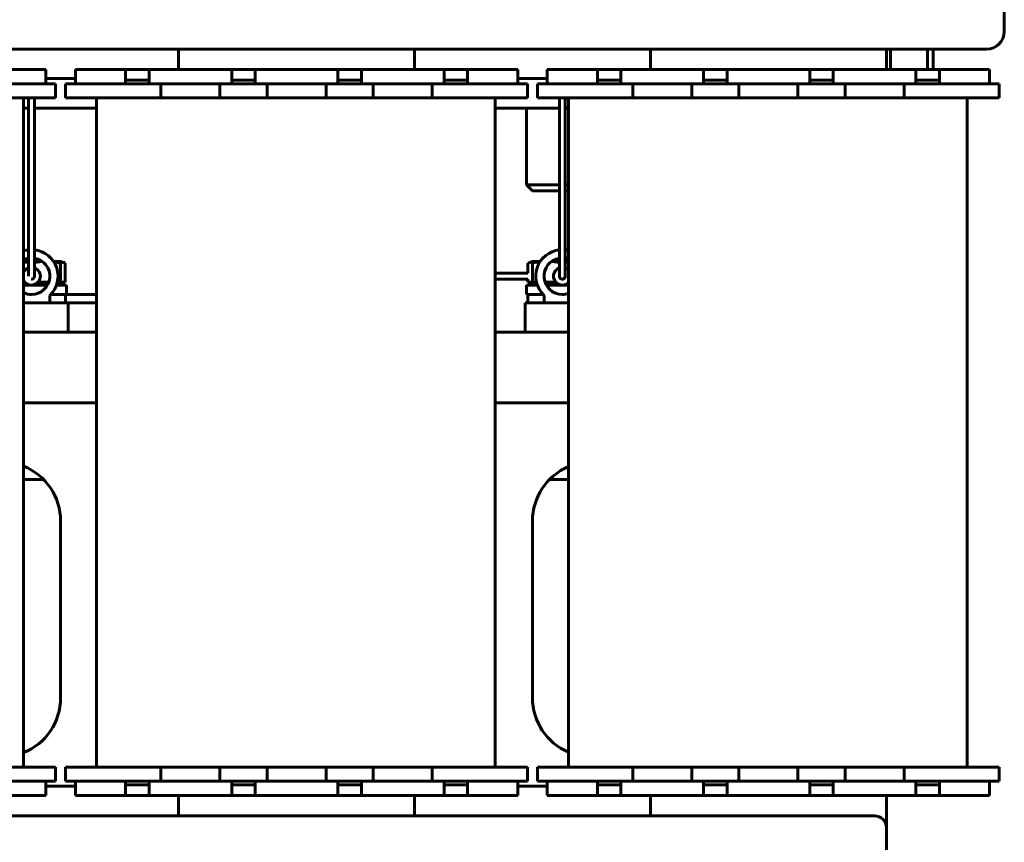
# Model space of a CAD drawing. Header units: millimetres. Extents: x 0 to 297, y 0 to 420.
# Tile 4 of 10: x 146 to 230, y 93 to 163. Entities that reach past the tile are written whole.
import ezdxf

# ---------------------------------------------------------------- set-up
doc = ezdxf.new("R2010")
doc.units = ezdxf.units.MM
doc.linetypes.add('K5LT_BASIC', pattern=[0])
doc.layers.add('Системный слой', color=7, linetype='Continuous')

# ---------------------------------------------------------------- blocks, each defined once
blk = doc.blocks.new('U0')
at = {"layer": 'Системный слой', "color": 150, "linetype": 'K5LT_BASIC', "lineweight": 60, "true_color": 0x0080ff}
for p, q in [((146.571, 130.567), (152.771, 130.567)), ((186.571, 130.567), (192.771, 130.567))]:
    blk.add_line(p, q, dxfattribs=at)
blk = doc.blocks.new('U1')
at = {"layer": 'Системный слой', "color": 150, "linetype": 'K5LT_BASIC', "lineweight": 60, "true_color": 0x0080ff}
for p, q in [((147.003, 155.567), (146.571, 155.567)), ((152.771, 155.567), (147.503, 155.567)), ((192.003, 155.567), (186.571, 155.567)), ((192.771, 155.567), (192.503, 155.567))]:
    blk.add_line(p, q, dxfattribs=at)
blk = doc.blocks.new('U11')
at = {"layer": 'Системный слой', "color": 150, "linetype": 'K5LT_BASIC', "lineweight": 60, "true_color": 0x0080ff}
for p, q in [((149.721, 142.535), (149.85, 142.506)), ((149.85, 142.506), (149.979, 142.47)), ((149.979, 142.47), (150.108, 142.427))]:
    blk.add_line(p, q, dxfattribs=at)
blk = doc.blocks.new('U12')
at = {"layer": 'Системный слой', "color": 150, "linetype": 'K5LT_BASIC', "lineweight": 60, "true_color": 0x0080ff}
for p, q in [((149.152, 142.523), (149.342, 142.496)), ((149.342, 142.496), (149.532, 142.464)), ((149.532, 142.464), (149.721, 142.427))]:
    blk.add_line(p, q, dxfattribs=at)
blk = doc.blocks.new('U13')
at = {"layer": 'Системный слой', "color": 150, "linetype": 'K5LT_BASIC', "lineweight": 60, "true_color": 0x0080ff}
for p, q in [((146.571, 142.533), (146.715, 142.515)), ((146.715, 142.515), (146.859, 142.494)), ((146.859, 142.494), (147.003, 142.469))]:
    blk.add_line(p, q, dxfattribs=at)
blk = doc.blocks.new('U14')
at = {"layer": 'Системный слой', "color": 150, "linetype": 'K5LT_BASIC', "lineweight": 60, "true_color": 0x0080ff}
for p, q in [((146.571, 142.567), (147.003, 142.567)), ((147.503, 142.567), (148.169, 142.567))]:
    blk.add_line(p, q, dxfattribs=at)
blk = doc.blocks.new('U15')
at = {"layer": 'Системный слой', "color": 150, "linetype": 'K5LT_BASIC', "lineweight": 60, "true_color": 0x0080ff}
for p, q in [((148.72, 140.817), (147.812, 140.817)), ((149.721, 140.817), (149.447, 140.817))]:
    blk.add_line(p, q, dxfattribs=at)
blk = doc.blocks.new('U16')
at = {"layer": 'Системный слой', "color": 150, "linetype": 'K5LT_BASIC', "lineweight": 60, "true_color": 0x0080ff}
for p, q in [((147.503, 142.48), (147.729, 142.515)), ((147.729, 142.515), (147.955, 142.541)), ((147.955, 142.541), (148.18, 142.559))]:
    blk.add_line(p, q, dxfattribs=at)
blk = doc.blocks.new('U19')
at = {"layer": 'Системный слой', "color": 150, "linetype": 'K5LT_BASIC', "lineweight": 60, "true_color": 0x0080ff}
for p, q in [((189.335, 142.427), (189.464, 142.47)), ((189.464, 142.47), (189.592, 142.506)), ((189.592, 142.506), (189.721, 142.535))]:
    blk.add_line(p, q, dxfattribs=at)
blk = doc.blocks.new('U20')
at = {"layer": 'Системный слой', "color": 150, "linetype": 'K5LT_BASIC', "lineweight": 60, "true_color": 0x0080ff}
for p, q in [((189.335, 141.567), (189.335, 142.427)), ((189.335, 140.817), (189.335, 141.067))]:
    blk.add_line(p, q, dxfattribs=at)
blk = doc.blocks.new('U21')
at = {"layer": 'Системный слой', "color": 150, "linetype": 'K5LT_BASIC', "lineweight": 60, "true_color": 0x0080ff}
for p, q in [((189.221, 140.567), (190.131, 140.567)), ((190.896, 140.567), (191.611, 140.567)), ((191.611, 140.567), (192.771, 140.567))]:
    blk.add_line(p, q, dxfattribs=at)
blk = doc.blocks.new('U22')
at = {"layer": 'Системный слой', "color": 150, "linetype": 'K5LT_BASIC', "lineweight": 60, "true_color": 0x0080ff}
for p, q in [((192.302, 141.073), (192.259, 141.067)), ((192.414, 141.131), (192.302, 141.073)), ((192.478, 141.215), (192.414, 141.131)), ((192.496, 141.265), (192.478, 141.215)), ((192.501, 141.291), (192.496, 141.265)), ((192.502, 141.304), (192.501, 141.291)), ((192.503, 141.31), (192.502, 141.304)), ((192.503, 141.317), (192.503, 141.317)), ((192.503, 141.317), (192.503, 141.317)), ((192.503, 141.317), (192.503, 141.317)), ((192.503, 141.317), (192.503, 141.317)), ((192.503, 141.317), (192.503, 141.317)), ((192.503, 141.317), (192.503, 141.317)), ((192.503, 141.317), (192.503, 141.317)), ((192.503, 141.317), (192.503, 141.316)), ((192.503, 141.316), (192.503, 141.316)), ((192.503, 141.316), (192.503, 141.315)), ((192.503, 141.315), (192.503, 141.314)), ((192.503, 141.314), (192.503, 141.31))]:
    blk.add_line(p, q, dxfattribs=at)
blk = doc.blocks.new('U23')
at = {"layer": 'Системный слой', "color": 150, "linetype": 'K5LT_BASIC', "lineweight": 60, "true_color": 0x0080ff}
for p, q in [((192.503, 155.967), (192.503, 156.442)), ((192.503, 149.138), (192.503, 155.967)), ((192.503, 145.724), (192.503, 149.138)), ((192.503, 144.016), (192.503, 145.724)), ((192.503, 143.163), (192.503, 144.016)), ((192.503, 142.736), (192.503, 143.163)), ((192.503, 142.523), (192.503, 142.736)), ((192.503, 142.416), (192.503, 142.523)), ((192.503, 142.362), (192.503, 142.416)), ((192.503, 142.336), (192.503, 142.362)), ((192.503, 142.292), (192.503, 142.336)), ((192.503, 142.206), (192.503, 142.292)), ((192.503, 142.037), (192.503, 142.206)), ((192.503, 141.805), (192.503, 142.037)), ((192.503, 141.7), (192.503, 141.805)), ((192.503, 141.651), (192.503, 141.7)), ((192.503, 141.627), (192.503, 141.651)), ((192.503, 141.616), (192.503, 141.627)), ((192.503, 141.481), (192.503, 141.616)), ((192.503, 141.358), (192.503, 141.481)), ((192.503, 141.327), (192.503, 141.358)), ((192.503, 141.319), (192.503, 141.327)), ((192.503, 141.318), (192.503, 141.319)), ((192.503, 141.317), (192.503, 141.318)), ((192.503, 141.317), (192.503, 141.317)), ((192.503, 141.317), (192.503, 141.317))]:
    blk.add_line(p, q, dxfattribs=at)
blk = doc.blocks.new('U28')
at = {"layer": 'Системный слой', "color": 150, "linetype": 'K5LT_BASIC', "lineweight": 60, "true_color": 0x0080ff}
for p, q in [((189.221, 149.067), (192.003, 149.067)), ((192.503, 149.067), (192.771, 149.067))]:
    blk.add_line(p, q, dxfattribs=at)
blk = doc.blocks.new('U29')
at = {"layer": 'Системный слой', "color": 150, "linetype": 'K5LT_BASIC', "lineweight": 60, "true_color": 0x0080ff}
for p, q in [((192.003, 148.567), (189.721, 148.567)), ((192.771, 148.567), (192.503, 148.567))]:
    blk.add_line(p, q, dxfattribs=at)
blk = doc.blocks.new('U30')
at = {"layer": 'Системный слой', "color": 150, "linetype": 'K5LT_BASIC', "lineweight": 60, "true_color": 0x0080ff}
for p, q in [((158.221, 156.442), (163.221, 156.442)), ((167.221, 156.442), (172.221, 156.442)), ((176.221, 156.442), (181.221, 156.442))]:
    blk.add_line(p, q, dxfattribs=at)
blk = doc.blocks.new('U31')
at = {"layer": 'Системный слой', "color": 150, "linetype": 'K5LT_BASIC', "lineweight": 60, "true_color": 0x0080ff}
for p, q in [((158.221, 99.692), (163.221, 99.692)), ((167.221, 99.692), (172.221, 99.692)), ((176.221, 99.692), (181.221, 99.692))]:
    blk.add_line(p, q, dxfattribs=at)
blk = doc.blocks.new('U32')
at = {"layer": 'Системный слой', "color": 150, "linetype": 'K5LT_BASIC', "lineweight": 60, "true_color": 0x0080ff}
for p, q in [((147.379, 141.105), (147.259, 141.067)), ((147.468, 141.196), (147.379, 141.105)), ((147.503, 141.317), (147.468, 141.196))]:
    blk.add_line(p, q, dxfattribs=at)
blk = doc.blocks.new('U33')
at = {"layer": 'Системный слой', "color": 150, "linetype": 'K5LT_BASIC', "lineweight": 60, "true_color": 0x0080ff}
for p, q in [((147.503, 195.638), (147.504, 195.672)), ((147.503, 195.62), (147.503, 195.638)), ((147.503, 195.369), (147.503, 195.62)), ((147.503, 195.085), (147.503, 195.369)), ((147.504, 195.672), (147.511, 195.737)), ((147.511, 195.737), (147.537, 195.856)), ((147.537, 195.856), (147.541, 195.867)), ((147.503, 194.889), (147.503, 195.085)), ((147.503, 194.756), (147.503, 194.889)), ((147.503, 194.666), (147.503, 194.756)), ((147.503, 194.607), (147.503, 194.666)), ((147.503, 194.567), (147.503, 194.607)), ((147.503, 194.54), (147.503, 194.567)), ((147.503, 194.521), (147.503, 194.54)), ((147.503, 194.483), (147.503, 194.521)), ((147.503, 194.409), (147.503, 194.483)), ((147.503, 194.26), (147.503, 194.409)), ((147.503, 193.969), (147.503, 194.26)), ((147.503, 193.523), (147.503, 193.969)), ((147.503, 191.108), (147.503, 193.523)), ((147.503, 188.693), (147.503, 191.108)), ((147.503, 155.42), (147.503, 156.442)), ((147.503, 149.99), (147.503, 155.42)), ((147.503, 146.302), (147.503, 149.99)), ((147.503, 144.458), (147.503, 146.302)), ((147.503, 143.563), (147.503, 144.458)), ((147.503, 143.111), (147.503, 143.563)), ((147.503, 142.736), (147.503, 143.111)), ((147.503, 142.523), (147.503, 142.736)), ((147.503, 142.416), (147.503, 142.523)), ((147.503, 142.362), (147.503, 142.416)), ((147.503, 142.336), (147.503, 142.362)), ((147.503, 142.292), (147.503, 142.336)), ((147.503, 142.206), (147.503, 142.292)), ((147.503, 142.037), (147.503, 142.206)), ((147.503, 141.805), (147.503, 142.037)), ((147.503, 141.7), (147.503, 141.805)), ((147.503, 141.651), (147.503, 141.7)), ((147.503, 141.627), (147.503, 141.651)), ((147.503, 141.616), (147.503, 141.627)), ((147.503, 141.474), (147.503, 141.616)), ((147.503, 141.356), (147.503, 141.474)), ((147.503, 141.327), (147.503, 141.356)), ((147.503, 141.319), (147.503, 141.327)), ((147.503, 141.318), (147.503, 141.319)), ((147.503, 141.317), (147.503, 141.318)), ((147.503, 141.317), (147.503, 141.317)), ((147.503, 141.317), (147.503, 141.317))]:
    blk.add_line(p, q, dxfattribs=at)
blk = doc.blocks.new('U34')
at = {"layer": 'Системный слой', "color": 150, "linetype": 'K5LT_BASIC', "lineweight": 60, "true_color": 0x0080ff}
for p, q in [((147.004, 195.668), (147.003, 195.643)), ((147.003, 195.643), (147.003, 195.63)), ((147.003, 195.63), (147.003, 195.629)), ((147.003, 195.629), (147.003, 195.627)), ((147.003, 195.627), (147.003, 195.624)), ((147.003, 195.624), (147.003, 195.617)), ((147.003, 195.617), (147.003, 195.61)), ((147.003, 195.61), (147.003, 195.605)), ((147.003, 195.605), (147.003, 195.594)), ((147.003, 195.594), (147.003, 195.573)), ((147.003, 195.573), (147.003, 195.53)), ((147.003, 195.53), (147.003, 195.517)), ((147.003, 195.517), (147.003, 195.428)), ((147.003, 195.428), (147.003, 195.409)), ((147.003, 195.409), (147.003, 195.406)), ((147.003, 195.406), (147.003, 195.398)), ((147.003, 195.398), (147.003, 195.384)), ((147.003, 195.384), (147.003, 195.355)), ((147.003, 195.355), (147.003, 195.302)), ((147.005, 195.68), (147.004, 195.668)), ((147.007, 195.706), (147.005, 195.69)), ((147.005, 195.69), (147.005, 195.689)), ((147.005, 195.689), (147.005, 195.686)), ((147.005, 195.686), (147.005, 195.68)), ((147.01, 195.737), (147.007, 195.706)), ((147.011, 195.752), (147.01, 195.737)), ((147.012, 195.76), (147.011, 195.752)), ((147.013, 195.764), (147.012, 195.76)), ((147.021, 195.812), (147.013, 195.766)), ((147.013, 195.766), (147.013, 195.764)), ((147.027, 195.845), (147.021, 195.812)), ((147.031, 195.867), (147.027, 195.845)), ((147.003, 195.302), (147.003, 195.235)), ((147.003, 195.235), (147.003, 195.195)), ((147.003, 195.195), (147.003, 195.013)), ((147.003, 195.013), (147.003, 194.657)), ((147.003, 194.657), (147.003, 194.241)), ((147.003, 194.241), (147.003, 194.144)), ((147.003, 194.144), (147.003, 194.136)), ((147.003, 194.136), (147.003, 194.121)), ((147.003, 194.121), (147.003, 194.108)), ((147.003, 194.108), (147.003, 194.105)), ((147.003, 194.105), (147.003, 194.101)), ((147.003, 194.101), (147.003, 194.092)), ((147.003, 194.092), (147.003, 194.074)), ((147.003, 194.074), (147.003, 194.039)), ((147.003, 194.039), (147.003, 193.969)), ((147.003, 193.969), (147.003, 193.967)), ((147.003, 193.967), (147.003, 193.963)), ((147.003, 193.963), (147.003, 193.954)), ((147.003, 193.954), (147.003, 193.945)), ((147.003, 193.945), (147.003, 193.926)), ((147.003, 193.926), (147.003, 193.917)), ((147.003, 193.917), (147.003, 193.9)), ((147.003, 193.9), (147.003, 193.864)), ((147.003, 193.864), (147.003, 193.828)), ((147.003, 193.828), (147.003, 193.825)), ((147.003, 193.825), (147.003, 193.82)), ((147.003, 193.82), (147.003, 193.809)), ((147.003, 193.809), (147.003, 193.789)), ((147.003, 193.789), (147.003, 193.747)), ((147.003, 193.747), (147.003, 193.695)), ((147.003, 193.695), (147.003, 193.573)), ((147.003, 193.573), (147.003, 193.344)), ((147.003, 193.344), (147.003, 192.888)), ((147.003, 192.888), (147.003, 191.985)), ((147.003, 191.985), (147.003, 190.17)), ((147.003, 190.17), (147.003, 188.693)), ((147.003, 156.442), (147.003, 141.317))]:
    blk.add_line(p, q, dxfattribs=at)
blk = doc.blocks.new('U35')
at = {"layer": 'Системный слой', "color": 150, "linetype": 'K5LT_BASIC', "lineweight": 60, "true_color": 0x0080ff}
for p, q in [((191.321, 142.555), (191.548, 142.535)), ((191.548, 142.535), (191.775, 142.506)), ((191.775, 142.506), (192.003, 142.469))]:
    blk.add_line(p, q, dxfattribs=at)
blk = doc.blocks.new('U36')
at = {"layer": 'Системный слой', "color": 150, "linetype": 'K5LT_BASIC', "lineweight": 60, "true_color": 0x0080ff}
for p, q in [((189.721, 142.427), (189.934, 142.468)), ((189.934, 142.468), (190.146, 142.503)), ((190.146, 142.503), (190.359, 142.531))]:
    blk.add_line(p, q, dxfattribs=at)
blk = doc.blocks.new('U37')
at = {"layer": 'Системный слой', "color": 150, "linetype": 'K5LT_BASIC', "lineweight": 60, "true_color": 0x0080ff}
for p, q in [((190.059, 140.817), (189.721, 140.817)), ((191.694, 140.817), (190.786, 140.817))]:
    blk.add_line(p, q, dxfattribs=at)
blk = doc.blocks.new('U38')
at = {"layer": 'Системный слой', "color": 150, "linetype": 'K5LT_BASIC', "lineweight": 60, "true_color": 0x0080ff}
for p, q in [((192.503, 142.48), (192.592, 142.495)), ((192.592, 142.495), (192.682, 142.508)), ((192.682, 142.508), (192.771, 142.521))]:
    blk.add_line(p, q, dxfattribs=at)
blk = doc.blocks.new('U39')
at = {"layer": 'Системный слой', "color": 150, "linetype": 'K5LT_BASIC', "lineweight": 60, "true_color": 0x0080ff}
for p, q in [((192.003, 142.567), (191.336, 142.567)), ((192.771, 142.567), (192.503, 142.567))]:
    blk.add_line(p, q, dxfattribs=at)
blk = doc.blocks.new('U45')
at = {"layer": 'Системный слой', "color": 150, "linetype": 'K5LT_BASIC', "lineweight": 60, "true_color": 0x0080ff}
for start, end in [(99.2818, 116.08032), (270, 80.7182), (243.91968, 270)]:
    blk.add_arc((147.253, 141.317), 1.55, start, end, dxfattribs=at)
blk = doc.blocks.new('U46')
at = {"layer": 'Системный слой', "color": 150, "linetype": 'K5LT_BASIC', "lineweight": 60, "true_color": 0x0080ff}
for start, end in [(96.37937, 107.62927), (313.54222, 83.62063)]:
    blk.add_arc((147.253, 141.317), 2.25, start, end, dxfattribs=at)
blk = doc.blocks.new('U47')
at = {"layer": 'Системный слой', "color": 150, "linetype": 'K5LT_BASIC', "lineweight": 60, "true_color": 0x0080ff}
for start, end in [(109.47122, 155.30851), (270, 70.52878), (204.69149, 270)]:
    blk.add_arc((147.253, 141.317), 0.75, start, end, dxfattribs=at)
blk = doc.blocks.new('U48')
at = {"layer": 'Системный слой', "color": 150, "linetype": 'K5LT_BASIC', "lineweight": 60, "true_color": 0x0080ff}
for p, q in [((147.831, 140.567), (146.571, 140.567)), ((148.609, 140.567), (147.831, 140.567)), ((150.221, 140.567), (149.374, 140.567))]:
    blk.add_line(p, q, dxfattribs=at)
blk = doc.blocks.new('U49')
at = {"layer": 'Системный слой', "color": 150, "linetype": 'K5LT_BASIC', "lineweight": 60, "true_color": 0x0080ff}
for p, q in [((205.146, 201.567), (207.221, 201.567)), ((219.721, 201.567), (220.307, 201.567)), ((220.307, 201.567), (220.671, 201.567)), ((220.671, 201.567), (220.85, 201.567)), ((220.85, 201.567), (220.939, 201.567)), ((220.939, 201.567), (220.984, 201.567)), ((220.984, 201.567), (221.007, 201.567)), ((221.007, 201.567), (221.039, 201.567)), ((221.039, 201.567), (221.086, 201.567)), ((221.086, 201.567), (221.158, 201.567)), ((221.158, 201.567), (221.265, 201.567)), ((221.265, 201.567), (221.427, 201.567)), ((221.427, 201.567), (221.673, 201.567)), ((221.673, 201.567), (222.057, 201.567)), ((222.057, 201.567), (222.457, 201.567)), ((222.457, 201.567), (222.491, 201.566)), ((222.491, 201.566), (222.56, 201.561)), ((222.56, 201.561), (222.701, 201.538)), ((222.701, 201.538), (222.984, 201.441)), ((222.984, 201.441), (223.275, 201.254)), ((223.275, 201.254), (223.339, 201.194)), ((223.339, 201.194), (223.353, 201.18)), ((223.353, 201.18), (223.38, 201.15)), ((223.38, 201.15), (223.431, 201.087)), ((223.431, 201.087), (223.521, 200.952)), ((223.521, 200.952), (223.647, 200.656)), ((223.647, 200.656), (223.698, 200.34)), ((223.698, 200.34), (223.698, 200.297)), ((223.698, 200.297), (223.698, 200.268)), ((223.698, 200.268), (223.698, 200.21)), ((223.698, 200.21), (223.698, 200.096)), ((223.698, 200.096), (223.698, 199.876)), ((223.698, 199.876), (223.698, 199.459)), ((223.698, 199.459), (223.698, 199.257)), ((223.698, 199.257), (223.698, 199.157)), ((223.698, 199.157), (223.698, 199.107)), ((223.698, 199.107), (223.698, 199.081)), ((223.698, 199.081), (223.698, 199.058)), ((223.698, 199.058), (223.698, 199.023)), ((223.698, 199.023), (223.698, 198.97)), ((223.698, 198.97), (223.698, 198.891)), ((223.698, 198.891), (223.698, 198.773)), ((223.698, 198.773), (223.698, 198.592)), ((223.698, 198.592), (223.698, 198.316)), ((223.698, 198.316), (223.698, 198.109)), ((223.698, 198.109), (223.698, 197.695)), ((223.698, 197.695), (223.698, 196.866)), ((223.698, 196.866), (223.698, 195.209)), ((223.698, 195.209), (223.698, 191.896)), ((223.698, 191.896), (223.698, 185.268)), ((223.698, 185.268), (223.698, 178.067)), ((223.698, 172.817), (223.698, 165.817)), ((223.698, 160.567), (223.698, 158.842)), ((189.335, 141.067), (186.571, 141.067))]:
    blk.add_line(p, q, dxfattribs=at)
blk = doc.blocks.new('U50')
at = {"layer": 'Системный слой', "color": 150, "linetype": 'K5LT_BASIC', "lineweight": 60, "true_color": 0x0080ff}
for p, q in [((207.221, 201.067), (205.146, 201.067)), ((219.918, 201.067), (219.721, 201.067)), ((220.113, 201.067), (219.918, 201.067)), ((220.426, 201.067), (220.113, 201.067)), ((220.639, 201.067), (220.426, 201.067)), ((220.783, 201.067), (220.639, 201.067)), ((220.879, 201.067), (220.783, 201.067)), ((220.944, 201.067), (220.879, 201.067)), ((220.987, 201.067), (220.944, 201.067)), ((221.016, 201.067), (220.987, 201.067)), ((221.051, 201.067), (221.016, 201.067)), ((221.122, 201.067), (221.051, 201.067)), ((221.263, 201.067), (221.122, 201.067)), ((221.543, 201.067), (221.263, 201.067)), ((222.017, 201.067), (221.543, 201.067)), ((222.242, 201.067), (222.017, 201.067)), ((222.35, 201.067), (222.242, 201.067)), ((222.403, 201.067), (222.35, 201.067)), ((222.429, 201.067), (222.403, 201.067)), ((222.673, 201.037), (222.429, 201.067)), ((222.839, 200.961), (222.673, 201.037)), ((222.913, 200.907), (222.839, 200.961)), ((222.948, 200.877), (222.913, 200.907)), ((222.966, 200.86), (222.948, 200.877)), ((222.974, 200.852), (222.966, 200.86)), ((223.139, 200.621), (222.974, 200.852)), ((223.184, 200.473), (223.139, 200.621)), ((223.195, 200.391), (223.184, 200.473)), ((223.198, 200.347), (223.195, 200.391)), ((223.198, 200.324), (223.198, 200.347)), ((223.198, 200.045), (223.198, 200.324)), ((223.198, 199.737), (223.198, 200.045)), ((223.198, 199.524), (223.198, 199.737)), ((223.198, 199.379), (223.198, 199.524)), ((223.198, 199.282), (223.198, 199.379)), ((223.198, 199.217), (223.198, 199.282)), ((223.198, 199.174), (223.198, 199.217)), ((223.198, 199.145), (223.198, 199.174)), ((223.198, 199.124), (223.198, 199.145)), ((223.198, 199.083), (223.198, 199.124)), ((223.198, 199.002), (223.198, 199.083)), ((223.198, 198.841), (223.198, 199.002)), ((223.198, 198.523), (223.198, 198.841)), ((223.198, 195.766), (223.198, 198.523)), ((223.198, 186.917), (223.198, 195.766)), ((223.198, 178.067), (223.198, 186.917)), ((223.198, 165.857), (223.198, 172.778)), ((223.198, 158.842), (223.198, 160.567)), ((186.571, 141.567), (189.335, 141.567))]:
    blk.add_line(p, q, dxfattribs=at)
blk = doc.blocks.new('U51')
at = {"layer": 'Системный слой', "color": 150, "linetype": 'K5LT_BASIC', "lineweight": 60, "true_color": 0x0080ff}
for p, q in [((207.221, 201.567), (205.146, 201.567)), ((219.919, 201.567), (219.721, 201.567)), ((220.113, 201.567), (219.919, 201.567)), ((220.424, 201.567), (220.113, 201.567)), ((220.628, 201.567), (220.424, 201.567)), ((220.762, 201.567), (220.628, 201.567)), ((220.851, 201.567), (220.762, 201.567)), ((220.91, 201.567), (220.851, 201.567)), ((220.95, 201.567), (220.91, 201.567)), ((220.976, 201.567), (220.95, 201.567)), ((221.009, 201.567), (220.976, 201.567)), ((221.075, 201.567), (221.009, 201.567)), ((221.205, 201.567), (221.075, 201.567)), ((221.469, 201.567), (221.205, 201.567)), ((221.945, 201.567), (221.469, 201.567)), ((222.196, 201.567), (221.945, 201.567)), ((222.325, 201.567), (222.196, 201.567)), ((222.391, 201.567), (222.325, 201.567)), ((222.424, 201.567), (222.391, 201.567)), ((222.471, 201.567), (222.424, 201.567)), ((222.787, 201.516), (222.471, 201.567)), ((223.083, 201.39), (222.787, 201.516)), ((223.218, 201.3), (223.083, 201.39)), ((223.281, 201.249), (223.218, 201.3)), ((223.311, 201.222), (223.281, 201.249)), ((223.325, 201.208), (223.311, 201.222)), ((223.431, 201.088), (223.325, 201.208)), ((223.599, 200.791), (223.431, 201.088)), ((223.675, 200.54), (223.599, 200.791)), ((223.694, 200.417), (223.675, 200.54)), ((223.698, 200.356), (223.694, 200.417)), ((223.698, 200.326), (223.698, 200.356)), ((223.698, 199.993), (223.698, 200.326)), ((223.698, 199.67), (223.698, 199.993)), ((223.698, 199.463), (223.698, 199.67)), ((223.698, 199.326), (223.698, 199.463)), ((223.698, 199.236), (223.698, 199.326)), ((223.698, 199.176), (223.698, 199.236)), ((223.698, 199.136), (223.698, 199.176)), ((223.698, 199.11), (223.698, 199.136)), ((223.698, 199.09), (223.698, 199.11)), ((223.698, 199.053), (223.698, 199.09)), ((223.698, 198.978), (223.698, 199.053)), ((223.698, 198.828), (223.698, 198.978)), ((223.698, 198.523), (223.698, 198.828)), ((223.698, 195.766), (223.698, 198.523)), ((223.698, 186.917), (223.698, 195.766)), ((223.698, 178.067), (223.698, 186.917)), ((223.698, 165.817), (223.698, 172.817)), ((223.698, 158.842), (223.698, 160.567)), ((186.571, 141.067), (189.335, 141.067))]:
    blk.add_line(p, q, dxfattribs=at)
blk = doc.blocks.new('U52')
at = {"layer": 'Системный слой', "color": 150, "linetype": 'K5LT_BASIC', "lineweight": 60, "true_color": 0x0080ff}
for start, end in [(99.2818, 270), (70.45405, 80.7182), (270, 289.54595)]:
    blk.add_arc((192.253, 141.317), 1.55, start, end, dxfattribs=at)
blk = doc.blocks.new('U53')
at = {"layer": 'Системный слой', "color": 150, "linetype": 'K5LT_BASIC', "lineweight": 60, "true_color": 0x0080ff}
for start, end in [(96.37937, 226.45778), (76.67487, 83.62063)]:
    blk.add_arc((192.253, 141.317), 2.25, start, end, dxfattribs=at)
blk = doc.blocks.new('U54')
at = {"layer": 'Системный слой', "color": 150, "linetype": 'K5LT_BASIC', "lineweight": 60, "true_color": 0x0080ff}
for start, end in [(109.47122, 270), (46.25661, 70.52878), (270, 313.74339)]:
    blk.add_arc((192.253, 141.317), 0.75, start, end, dxfattribs=at)
blk = doc.blocks.new('U57')
at = {"layer": 'Системный слой', "color": 150, "linetype": 'K5LT_BASIC', "lineweight": 60, "true_color": 0x0080ff}
for p, q in [((198.221, 156.442), (203.221, 156.442)), ((207.221, 156.442), (212.221, 156.442)), ((216.221, 156.442), (221.221, 156.442))]:
    blk.add_line(p, q, dxfattribs=at)
blk = doc.blocks.new('U58')
at = {"layer": 'Системный слой', "color": 150, "linetype": 'K5LT_BASIC', "lineweight": 60, "true_color": 0x0080ff}
for p, q in [((198.221, 99.692), (203.221, 99.692)), ((207.221, 99.692), (212.221, 99.692)), ((216.221, 99.692), (221.221, 99.692))]:
    blk.add_line(p, q, dxfattribs=at)
blk = doc.blocks.new('U61')
at = {"layer": 'Системный слой', "color": 150, "linetype": 'K5LT_BASIC', "lineweight": 60, "true_color": 0x0080ff}
for p, q in [((219.721, 158.842), (219.721, 160.567)), ((219.721, 94.567), (219.721, 97.292))]:
    blk.add_line(p, q, dxfattribs=at)
blk = doc.blocks.new('U62')
at = {"layer": 'Системный слой', "color": 150, "linetype": 'K5LT_BASIC', "lineweight": 60, "true_color": 0x0080ff}
for p, q in [((199.721, 160.567), (199.721, 158.842)), ((199.721, 97.292), (199.721, 95.567))]:
    blk.add_line(p, q, dxfattribs=at)
blk = doc.blocks.new('U63')
at = {"layer": 'Системный слой', "color": 150, "linetype": 'K5LT_BASIC', "lineweight": 60, "true_color": 0x0080ff}
for p, q in [((179.721, 158.842), (179.721, 160.567)), ((179.721, 95.567), (179.721, 97.292))]:
    blk.add_line(p, q, dxfattribs=at)
blk = doc.blocks.new('U64')
at = {"layer": 'Системный слой', "color": 150, "linetype": 'K5LT_BASIC', "lineweight": 60, "true_color": 0x0080ff}
for p, q in [((159.721, 160.567), (159.721, 158.842)), ((159.721, 97.292), (159.721, 95.567))]:
    blk.add_line(p, q, dxfattribs=at)

msp = doc.modelspace()

# ---------------------------------------------------------------- linework, layer by layer
at = {"layer": 'Системный слой', "color": 150, "linetype": 'K5LT_BASIC', "lineweight": 60, "true_color": 0x0080ff}
for p, q in [((229.7214, 162.0673), (229.7214, 176.5673)), ((121.2214, 160.5673), (228.2214, 160.5673)), ((220.073, 160.5673), (220.073, 158.8423)), ((148.4714, 158.8423), (144.2214, 158.8423)), ((148.4714, 158.8423), (148.4714, 157.6423)), ((150.9714, 158.8423), (150.9714, 157.6423)), ((155.2214, 158.8423), (150.9714, 158.8423)), ((155.2214, 157.9448), (155.2214, 158.8423)), ((155.2214, 158.8423), (157.2214, 158.8423)), ((157.2214, 158.8423), (157.2214, 157.9448)), ((164.2214, 158.8423), (157.2214, 158.8423)), ((164.2214, 157.9448), (164.2214, 158.8423)), ((164.2214, 158.8423), (166.2214, 158.8423)), ((166.2214, 158.8423), (166.2214, 157.9448)), ((173.2214, 158.8423), (166.2214, 158.8423)), ((173.2214, 157.9448), (173.2214, 158.8423)), ((173.2214, 158.8423), (175.2214, 158.8423)), ((182.2214, 158.8423), (175.2214, 158.8423)), ((175.2214, 158.8423), (175.2214, 157.9448)), ((182.2214, 158.8423), (184.2214, 158.8423)), ((182.2214, 157.9448), (182.2214, 158.8423)), ((188.4714, 158.8423), (184.2214, 158.8423)), ((184.2214, 158.8423), (184.2214, 157.9448)), ((188.4714, 158.8423), (188.4714, 157.6423)), ((190.9714, 158.8423), (190.9714, 157.6423)), ((195.2214, 158.8423), (190.9714, 158.8423)), ((195.2214, 157.9448), (195.2214, 158.8423)), ((195.2214, 158.8423), (197.2214, 158.8423)), ((197.2214, 158.8423), (197.2214, 157.9448)), ((204.2214, 158.8423), (197.2214, 158.8423)), ((204.2214, 157.9448), (204.2214, 158.8423)), ((204.2214, 158.8423), (206.2214, 158.8423)), ((206.2214, 158.8423), (206.2214, 157.9448)), ((213.2214, 158.8423), (206.2214, 158.8423)), ((213.2214, 157.9448), (213.2214, 158.8423)), ((213.2214, 158.8423), (215.2214, 158.8423)), ((222.2214, 158.8423), (215.2214, 158.8423)), ((215.2214, 158.8423), (215.2214, 157.9448)), ((222.2214, 158.8423), (224.2214, 158.8423)), ((222.2214, 157.9448), (222.2214, 158.8423)), ((228.4714, 158.8423), (224.2214, 158.8423)), ((224.2214, 158.8423), (224.2214, 157.9448)), ((228.4714, 158.8423), (228.4714, 157.6423)), ((150.9714, 158.0673), (148.4714, 158.0673)), ((155.2214, 157.9448), (155.2214, 157.6423)), ((155.2214, 157.9448), (157.2214, 157.9448)), ((157.2214, 157.9448), (157.2214, 157.6423)), ((164.2214, 157.9448), (164.2214, 157.6423)), ((164.2214, 157.9448), (166.2214, 157.9448)), ((166.2214, 157.9448), (166.2214, 157.6423)), ((173.2214, 157.9448), (173.2214, 157.6423)), ((173.2214, 157.9448), (175.2214, 157.9448)), ((175.2214, 157.9448), (175.2214, 157.6423)), ((182.2214, 157.9448), (184.2214, 157.9448)), ((182.2214, 157.9448), (182.2214, 157.6423)), ((184.2214, 157.9448), (184.2214, 157.6423)), ((190.9714, 158.0673), (188.4714, 158.0673)), ((195.2214, 157.9448), (195.2214, 157.6423)), ((195.2214, 157.9448), (197.2214, 157.9448)), ((197.2214, 157.9448), (197.2214, 157.6423)), ((204.2214, 157.9448), (204.2214, 157.6423)), ((204.2214, 157.9448), (206.2214, 157.9448)), ((206.2214, 157.9448), (206.2214, 157.6423)), ((213.2214, 157.9448), (213.2214, 157.6423)), ((213.2214, 157.9448), (215.2214, 157.9448)), ((215.2214, 157.9448), (215.2214, 157.6423)), ((222.2214, 157.9448), (224.2214, 157.9448)), ((222.2214, 157.9448), (222.2214, 157.6423)), ((224.2214, 157.9448), (224.2214, 157.6423)), ((144.2964, 157.6423), (149.2964, 157.6423)), ((149.2964, 157.6423), (149.2964, 156.4423)), ((150.1464, 156.4423), (150.1464, 157.6423)), ((150.1464, 157.6423), (155.1464, 157.6423)), ((155.1464, 157.6423), (157.7214, 157.6423)), ((157.7214, 157.6423), (158.2214, 157.6423)), ((158.2214, 157.6423), (158.2214, 156.4423)), ((158.2214, 157.6423), (163.2214, 157.6423)), ((163.2214, 157.6423), (163.7214, 157.6423)), ((163.2214, 156.4423), (163.2214, 157.6423)), ((163.7214, 157.6423), (166.7214, 157.6423)), ((166.7214, 157.6423), (167.2214, 157.6423)), ((167.2214, 157.6423), (167.2214, 156.4423)), ((167.2214, 157.6423), (172.2214, 157.6423)), ((172.2214, 157.6423), (172.7214, 157.6423)), ((172.2214, 156.4423), (172.2214, 157.6423)), ((172.7214, 157.6423), (175.7214, 157.6423)), ((175.7214, 157.6423), (176.2214, 157.6423)), ((176.2214, 157.6423), (176.2214, 156.4423)), ((176.2214, 157.6423), (181.2214, 157.6423)), ((181.2214, 157.6423), (181.7214, 157.6423)), ((181.2214, 156.4423), (181.2214, 157.6423)), ((181.7214, 157.6423), (184.2964, 157.6423)), ((184.2964, 157.6423), (189.2964, 157.6423)), ((189.2964, 157.6423), (189.2964, 156.4423)), ((190.1464, 156.4423), (190.1464, 157.6423)), ((190.1464, 157.6423), (195.1464, 157.6423)), ((195.1464, 157.6423), (197.7214, 157.6423)), ((197.7214, 157.6423), (198.2214, 157.6423)), ((198.2214, 157.6423), (198.2214, 156.4423)), ((198.2214, 157.6423), (203.2214, 157.6423)), ((203.2214, 157.6423), (203.7214, 157.6423)), ((203.2214, 156.4423), (203.2214, 157.6423)), ((203.7214, 157.6423), (206.7214, 157.6423)), ((206.7214, 157.6423), (207.2214, 157.6423)), ((207.2214, 157.6423), (207.2214, 156.4423)), ((207.2214, 157.6423), (212.2214, 157.6423)), ((212.2214, 157.6423), (212.7214, 157.6423)), ((212.2214, 156.4423), (212.2214, 157.6423)), ((212.7214, 157.6423), (215.7214, 157.6423)), ((215.7214, 157.6423), (216.2214, 157.6423)), ((216.2214, 157.6423), (216.2214, 156.4423)), ((216.2214, 157.6423), (221.2214, 157.6423)), ((221.2214, 157.6423), (221.7214, 157.6423)), ((221.2214, 156.4423), (221.2214, 157.6423)), ((221.7214, 157.6423), (224.2964, 157.6423)), ((224.2964, 157.6423), (229.2964, 157.6423)), ((229.2964, 157.6423), (229.2964, 156.4423)), ((149.2964, 156.4423), (144.2964, 156.4423)), ((146.5714, 156.4423), (146.5714, 99.6923)), ((155.1464, 156.4423), (150.1464, 156.4423)), ((152.7714, 99.6923), (152.7714, 156.4423)), ((155.1464, 156.4423), (157.7214, 156.4423)), ((158.2214, 156.4423), (157.7214, 156.4423)), ((163.7214, 156.4423), (163.2214, 156.4423)), ((163.7214, 156.4423), (166.7214, 156.4423)), ((167.2214, 156.4423), (166.7214, 156.4423)), ((172.7214, 156.4423), (172.2214, 156.4423)), ((172.7214, 156.4423), (175.7214, 156.4423)), ((176.2214, 156.4423), (175.7214, 156.4423)), ((181.7214, 156.4423), (181.2214, 156.4423)), ((181.7214, 156.4423), (184.2964, 156.4423)), ((189.2964, 156.4423), (184.2964, 156.4423)), ((186.5714, 156.4423), (186.5714, 99.6923)), ((195.1464, 156.4423), (190.1464, 156.4423)), ((192.0028, 156.4423), (192.0028, 141.3173)), ((192.0028, 156.4423), (192.0028, 141.3173)), ((192.7714, 99.6923), (192.7714, 156.4423)), ((195.1464, 156.4423), (197.7214, 156.4423)), ((198.2214, 156.4423), (197.7214, 156.4423)), ((203.7214, 156.4423), (203.2214, 156.4423)), ((203.7214, 156.4423), (206.7214, 156.4423)), ((207.2214, 156.4423), (206.7214, 156.4423)), ((212.7214, 156.4423), (212.2214, 156.4423)), ((212.7214, 156.4423), (215.7214, 156.4423)), ((216.2214, 156.4423), (215.7214, 156.4423)), ((221.7214, 156.4423), (221.2214, 156.4423)), ((221.7214, 156.4423), (224.2964, 156.4423)), ((229.2964, 156.4423), (224.2964, 156.4423)), ((226.5714, 156.4423), (226.5714, 99.6923)), ((189.2214, 149.0673), (189.2214, 155.5673)), ((189.7214, 148.5673), (189.2214, 149.0673)), ((149.7214, 142.5673), (149.1236, 142.5673)), ((149.7214, 142.5673), (150.1081, 142.4266)), ((149.7214, 142.4266), (149.7214, 142.5673)), ((149.7214, 140.8173), (149.7214, 142.4266)), ((150.1081, 140.8173), (150.1081, 142.4266)), ((189.7214, 142.5673), (189.3346, 142.4266)), ((190.382, 142.5673), (189.7214, 142.5673)), ((189.7214, 142.5673), (189.7214, 142.4266)), ((189.7214, 140.8173), (189.7214, 142.4266)), ((147.0028, 141.3173), (147.0028, 141.3173)), ((147.0028, 141.3173), (147.0028, 141.3173)), ((147.5028, 141.3173), (147.5028, 141.3173)), ((147.5028, 141.3173), (147.5028, 141.3173)), ((192.5028, 141.3173), (192.5028, 141.3173)), ((192.5028, 141.3173), (192.5028, 141.3173)), ((146.6938, 140.8173), (146.5714, 140.8173)), ((149.4064, 140.5673), (149.6564, 140.8173)), ((149.4064, 140.5673), (149.6564, 140.8173)), ((150.1081, 140.8173), (149.7214, 140.8173)), ((150.2214, 140.5673), (150.2214, 139.7673)), ((189.2214, 139.7673), (189.2214, 140.5673)), ((189.7214, 140.8173), (189.3346, 140.8173)), ((190.0364, 140.5673), (189.7864, 140.8173)), ((190.0364, 140.5673), (189.7864, 140.8173)), ((192.2528, 141.0673), (192.2492, 141.0673)), ((148.8028, 139.6864), (148.8028, 139.0673)), ((148.8838, 139.7673), (149.9144, 139.7673)), ((150.2214, 139.7673), (149.9144, 139.7673)), ((150.127, 139.7673), (150.127, 139.0673)), ((150.2214, 139.7673), (152.7714, 139.7673)), ((189.2214, 139.7673), (189.5416, 139.7673)), ((189.3158, 139.7673), (189.3158, 139.0673)), ((189.5416, 139.7673), (190.6219, 139.7673)), ((190.7028, 139.6864), (190.7028, 139.0673)), ((146.5714, 139.0673), (148.8028, 139.0673)), ((148.8028, 139.0673), (149.8323, 139.0673)), ((149.8323, 139.0673), (150.3464, 139.0673)), ((150.3464, 139.0673), (150.3464, 136.5673)), ((150.3464, 139.0673), (152.7714, 139.0673)), ((189.0964, 139.0673), (189.6276, 139.0673)), ((189.0964, 139.0673), (189.0964, 136.5673)), ((189.6276, 139.0673), (190.7028, 139.0673)), ((190.7028, 139.0673), (192.7714, 139.0673)), ((146.5714, 136.5673), (152.7714, 136.5673)), ((186.5714, 136.5673), (192.7714, 136.5673)), ((146.5714, 124.0673), (148.2921, 124.0673)), ((191.1507, 124.0673), (192.7714, 124.0673)), ((149.7214, 105.5673), (149.7214, 120.5673)), ((189.7214, 120.5673), (189.7214, 105.5673)), ((144.2964, 99.6923), (149.2964, 99.6923)), ((149.2964, 99.6923), (149.2964, 98.4923)), ((150.1464, 99.6923), (155.1464, 99.6923)), ((150.1464, 98.4923), (150.1464, 99.6923)), ((155.1464, 99.6923), (157.7214, 99.6923)), ((157.7214, 99.6923), (158.2214, 99.6923)), ((158.2214, 99.6923), (158.2214, 98.4923)), ((163.2214, 98.4923), (163.2214, 99.6923)), ((163.2214, 99.6923), (163.7214, 99.6923)), ((163.7214, 99.6923), (166.7214, 99.6923)), ((166.7214, 99.6923), (167.2214, 99.6923)), ((167.2214, 99.6923), (167.2214, 98.4923)), ((172.2214, 98.4923), (172.2214, 99.6923)), ((172.2214, 99.6923), (172.7214, 99.6923)), ((172.7214, 99.6923), (175.7214, 99.6923)), ((175.7214, 99.6923), (176.2214, 99.6923)), ((176.2214, 99.6923), (176.2214, 98.4923)), ((181.2214, 99.6923), (181.7214, 99.6923)), ((181.2214, 98.4923), (181.2214, 99.6923)), ((181.7214, 99.6923), (184.2964, 99.6923)), ((184.2964, 99.6923), (189.2964, 99.6923)), ((189.2964, 99.6923), (189.2964, 98.4923)), ((190.1464, 99.6923), (195.1464, 99.6923)), ((190.1464, 98.4923), (190.1464, 99.6923)), ((195.1464, 99.6923), (197.7214, 99.6923)), ((197.7214, 99.6923), (198.2214, 99.6923)), ((198.2214, 99.6923), (198.2214, 98.4923)), ((203.2214, 98.4923), (203.2214, 99.6923)), ((203.2214, 99.6923), (203.7214, 99.6923)), ((203.7214, 99.6923), (206.7214, 99.6923)), ((206.7214, 99.6923), (207.2214, 99.6923)), ((207.2214, 99.6923), (207.2214, 98.4923)), ((212.2214, 98.4923), (212.2214, 99.6923)), ((212.2214, 99.6923), (212.7214, 99.6923)), ((212.7214, 99.6923), (215.7214, 99.6923)), ((215.7214, 99.6923), (216.2214, 99.6923)), ((216.2214, 99.6923), (216.2214, 98.4923)), ((221.2214, 99.6923), (221.7214, 99.6923)), ((221.2214, 98.4923), (221.2214, 99.6923)), ((221.7214, 99.6923), (224.2964, 99.6923)), ((224.2964, 99.6923), (229.2964, 99.6923)), ((229.2964, 99.6923), (229.2964, 98.4923)), ((149.2964, 98.4923), (144.2964, 98.4923)), ((148.4714, 97.2923), (148.4714, 98.4923)), ((148.4714, 98.0673), (150.9714, 98.0673)), ((155.1464, 98.4923), (150.1464, 98.4923)), ((150.9714, 97.2923), (150.9714, 98.4923)), ((155.1464, 98.4923), (157.7214, 98.4923)), ((155.2214, 98.1899), (155.2214, 98.4923)), ((155.2214, 98.1899), (157.2214, 98.1899)), ((155.2214, 97.2923), (155.2214, 98.1899)), ((157.2214, 98.1899), (157.2214, 98.4923)), ((157.2214, 98.1899), (157.2214, 97.2923)), ((158.2214, 98.4923), (157.7214, 98.4923)), ((158.2214, 98.4923), (163.2214, 98.4923)), ((163.7214, 98.4923), (163.2214, 98.4923)), ((163.7214, 98.4923), (166.7214, 98.4923)), ((164.2214, 98.1899), (164.2214, 98.4923)), ((164.2214, 97.2923), (164.2214, 98.1899)), ((164.2214, 98.1899), (166.2214, 98.1899)), ((166.2214, 98.1899), (166.2214, 98.4923)), ((166.2214, 98.1899), (166.2214, 97.2923)), ((167.2214, 98.4923), (166.7214, 98.4923)), ((167.2214, 98.4923), (172.2214, 98.4923)), ((172.7214, 98.4923), (172.2214, 98.4923)), ((172.7214, 98.4923), (175.7214, 98.4923)), ((173.2214, 98.1899), (173.2214, 98.4923)), ((173.2214, 98.1899), (175.2214, 98.1899)), ((173.2214, 97.2923), (173.2214, 98.1899)), ((175.2214, 98.1899), (175.2214, 98.4923)), ((175.2214, 98.1899), (175.2214, 97.2923)), ((176.2214, 98.4923), (175.7214, 98.4923)), ((176.2214, 98.4923), (181.2214, 98.4923)), ((181.7214, 98.4923), (181.2214, 98.4923)), ((181.7214, 98.4923), (184.2964, 98.4923)), ((182.2214, 98.1899), (182.2214, 98.4923)), ((182.2214, 97.2923), (182.2214, 98.1899)), ((182.2214, 98.1899), (184.2214, 98.1899)), ((184.2214, 98.1899), (184.2214, 98.4923)), ((184.2214, 98.1899), (184.2214, 97.2923)), ((189.2964, 98.4923), (184.2964, 98.4923)), ((188.4714, 97.2923), (188.4714, 98.4923)), ((188.4714, 98.0673), (190.9714, 98.0673)), ((195.1464, 98.4923), (190.1464, 98.4923)), ((190.9714, 97.2923), (190.9714, 98.4923)), ((195.1464, 98.4923), (197.7214, 98.4923)), ((195.2214, 98.1899), (195.2214, 98.4923)), ((195.2214, 98.1899), (197.2214, 98.1899)), ((195.2214, 97.2923), (195.2214, 98.1899)), ((197.2214, 98.1899), (197.2214, 98.4923)), ((197.2214, 98.1899), (197.2214, 97.2923)), ((198.2214, 98.4923), (197.7214, 98.4923)), ((198.2214, 98.4923), (203.2214, 98.4923)), ((203.7214, 98.4923), (203.2214, 98.4923)), ((203.7214, 98.4923), (206.7214, 98.4923)), ((204.2214, 98.1899), (204.2214, 98.4923)), ((204.2214, 97.2923), (204.2214, 98.1899)), ((204.2214, 98.1899), (206.2214, 98.1899)), ((206.2214, 98.1899), (206.2214, 98.4923)), ((206.2214, 98.1899), (206.2214, 97.2923)), ((207.2214, 98.4923), (206.7214, 98.4923)), ((207.2214, 98.4923), (212.2214, 98.4923)), ((212.7214, 98.4923), (212.2214, 98.4923)), ((212.7214, 98.4923), (215.7214, 98.4923)), ((213.2214, 98.1899), (213.2214, 98.4923)), ((213.2214, 98.1899), (215.2214, 98.1899)), ((213.2214, 97.2923), (213.2214, 98.1899)), ((215.2214, 98.1899), (215.2214, 98.4923)), ((215.2214, 98.1899), (215.2214, 97.2923)), ((216.2214, 98.4923), (215.7214, 98.4923)), ((216.2214, 98.4923), (221.2214, 98.4923)), ((221.7214, 98.4923), (221.2214, 98.4923)), ((221.7214, 98.4923), (224.2964, 98.4923)), ((222.2214, 98.1899), (222.2214, 98.4923)), ((222.2214, 97.2923), (222.2214, 98.1899)), ((222.2214, 98.1899), (224.2214, 98.1899)), ((224.2214, 98.1899), (224.2214, 98.4923)), ((224.2214, 98.1899), (224.2214, 97.2923)), ((229.2964, 98.4923), (224.2964, 98.4923)), ((228.4714, 97.2923), (228.4714, 98.4923)), ((148.4714, 97.2923), (144.2214, 97.2923)), ((155.2214, 97.2923), (150.9714, 97.2923)), ((155.2214, 97.2923), (157.2214, 97.2923)), ((164.2214, 97.2923), (157.2214, 97.2923)), ((164.2214, 97.2923), (166.2214, 97.2923)), ((173.2214, 97.2923), (166.2214, 97.2923)), ((173.2214, 97.2923), (175.2214, 97.2923)), ((182.2214, 97.2923), (175.2214, 97.2923)), ((182.2214, 97.2923), (184.2214, 97.2923)), ((188.4714, 97.2923), (184.2214, 97.2923)), ((195.2214, 97.2923), (190.9714, 97.2923)), ((195.2214, 97.2923), (197.2214, 97.2923)), ((204.2214, 97.2923), (197.2214, 97.2923)), ((204.2214, 97.2923), (206.2214, 97.2923)), ((213.2214, 97.2923), (206.2214, 97.2923)), ((213.2214, 97.2923), (215.2214, 97.2923)), ((222.2214, 97.2923), (215.2214, 97.2923)), ((222.2214, 97.2923), (224.2214, 97.2923)), ((228.4714, 97.2923), (224.2214, 97.2923)), ((218.7214, 95.5673), (120.7214, 95.5673)), ((219.7214, 94.5673), (219.7214, 78.0673))]:
    msp.add_line(p, q, dxfattribs=at)
for centre, radius, start, end in [((228.2214, 162.0673), 1.5, 270, 0), ((144.7214, 120.5673), 5, 0, 68.284383), ((194.7214, 120.5673), 5, 112.954499, 180), ((144.7214, 105.5673), 5, 291.715617, 0), ((194.7214, 105.5673), 5, 180, 247.045501), ((218.7214, 94.5673), 1, 0, 90)]:
    msp.add_arc(centre, radius, start, end, dxfattribs=at)
for points, knots in [([(147.5028, 141.3173), (147.5028, 141.3172), (147.5028, 141.317), (147.5028, 141.3168), (147.5028, 141.3167), (147.5028, 141.3165), (147.5028, 141.3164), (147.5028, 141.3161), (147.5028, 141.3159), (147.5028, 141.3154), (147.5028, 141.315), (147.5028, 141.3141), (147.5028, 141.3136), (147.5028, 141.3124), (147.5027, 141.3117), (147.5027, 141.3095), (147.5026, 141.3081), (147.5024, 141.3046), (147.5023, 141.3025), (147.5019, 141.2976), (147.5017, 141.2948), (147.5007, 141.2864), (147.4998, 141.2808), (147.4972, 141.267), (147.4951, 141.2589), (147.4893, 141.24), (147.4851, 141.2293), (147.4752, 141.2081), (147.4694, 141.1976), (147.456, 141.1771), (147.4485, 141.167), (147.4319, 141.1479), (147.4228, 141.1387), (147.4034, 141.1219), (147.3932, 141.1141), (147.372, 141.1004), (147.361, 141.0943), (147.339, 141.0842), (147.3279, 141.08), (147.3058, 141.0735), (147.2949, 141.0711), (147.2766, 141.0685), (147.2693, 141.068), (147.259, 141.0673), (147.2559, 141.0673), (147.2528, 141.0673)], [0, 0, 0, 0, 0.0153168, 0.0153168, 0.025528, 0.025528, 0.040779, 0.040779, 0.0614628, 0.0614628, 0.102306, 0.102306, 0.1633087, 0.1633087, 0.2460156, 0.2460156, 0.4093651, 0.4093651, 0.653357, 0.653357, 0.9838233, 0.9838233, 1.6369277, 1.6369277, 2.6126703, 2.6126703, 3.9331085, 3.9331085, 5.3198534, 5.3198534, 6.7682905, 6.7682905, 8.2512981, 8.2512981, 9.7288675, 9.7288675, 11.1622671, 11.1622671, 12.5226759, 12.5226759, 13.8113281, 13.8113281, 14.6468308, 14.6468308, 15, 15, 15, 15]), ([(192.0028, 141.3173), (192.0028, 141.3171), (192.0028, 141.317), (192.0028, 141.3167), (192.0028, 141.3166), (192.0028, 141.3163), (192.0028, 141.3161), (192.0028, 141.3157), (192.0028, 141.3155), (192.0028, 141.3149), (192.0028, 141.3144), (192.0028, 141.3133), (192.0029, 141.3127), (192.0029, 141.3118), (192.0029, 141.3117), (192.0029, 141.3108), (192.0029, 141.31), (192.003, 141.3076), (192.0031, 141.3059), (192.0034, 141.3015), (192.0036, 141.2988), (192.0042, 141.2926), (192.0046, 141.2891), (192.0061, 141.2786), (192.0075, 141.2718), (192.0116, 141.2547), (192.0148, 141.2445), (192.0228, 141.2237), (192.0278, 141.2131), (192.0395, 141.1921), (192.0463, 141.1818), (192.0613, 141.1618), (192.0697, 141.1522), (192.0878, 141.1341), (192.0976, 141.1256), (192.118, 141.1103), (192.1286, 141.1034), (192.1504, 141.0914), (192.1614, 141.0863), (192.1836, 141.078), (192.1947, 141.0748), (192.211, 141.0712), (192.2162, 141.0703), (192.2269, 141.0688), (192.2325, 141.0682), (192.2416, 141.0675), (192.245, 141.0675), (192.2487, 141.0673), (192.249, 141.0673), (192.2504, 141.0673), (192.2516, 141.0673), (192.2528, 141.0673)], [0, 0, 0, 0, 0.0195101, 0.0195101, 0.0321387, 0.0321387, 0.0514595, 0.0514595, 0.0774725, 0.0774725, 0.1279759, 0.1279759, 0.2052501, 0.2052501, 0.2257929, 0.2257929, 0.309295, 0.309295, 0.5111564, 0.5111564, 0.820128, 0.820128, 1.23621, 1.23621, 2.0423888, 2.0423888, 3.2773155, 3.2773155, 4.6336853, 4.6336853, 6.0543326, 6.0543326, 7.5248168, 7.5248168, 9.0104807, 9.0104807, 10.4683199, 10.4683199, 11.8667138, 11.8667138, 13.1860823, 13.1860823, 13.7921701, 13.7921701, 14.4382628, 14.4382628, 14.835301, 14.835301, 14.8638492, 14.8638492, 15, 15, 15, 15]), ([(192.5028, 141.3173), (192.5028, 141.3171), (192.5028, 141.317), (192.5028, 141.3167), (192.5028, 141.3166), (192.5028, 141.3163), (192.5028, 141.3162), (192.5028, 141.3158), (192.5028, 141.3156), (192.5028, 141.3149), (192.5028, 141.3145), (192.5028, 141.3134), (192.5028, 141.3128), (192.5027, 141.3113), (192.5027, 141.3104), (192.5026, 141.3078), (192.5025, 141.3061), (192.5023, 141.3019), (192.5021, 141.2993), (192.5015, 141.2933), (192.5011, 141.2899), (192.4996, 141.2796), (192.4984, 141.2729), (192.4945, 141.2562), (192.4914, 141.2464), (192.4837, 141.2259), (192.4788, 141.2153), (192.4674, 141.1943), (192.4608, 141.1839), (192.4459, 141.1638), (192.4377, 141.1542), (192.4198, 141.1359), (192.4101, 141.1273), (192.3898, 141.1117), (192.3792, 141.1047), (192.3575, 141.0926), (192.3464, 141.0873), (192.3243, 141.0788), (192.3132, 141.0754), (192.2914, 141.0704), (192.2806, 141.0688), (192.2672, 141.0677), (192.2647, 141.0676), (192.2605, 141.0674), (192.2588, 141.0674), (192.2557, 141.0673), (192.2542, 141.0673), (192.2528, 141.0673)], [0, 0, 0, 0, 0.0186845, 0.0186845, 0.0311408, 0.0311408, 0.0497388, 0.0497388, 0.0749948, 0.0749948, 0.1248178, 0.1248178, 0.1992079, 0.1992079, 0.3001902, 0.3001902, 0.4994479, 0.4994479, 0.7969809, 0.7969809, 1.2004081, 1.2004081, 1.9970344, 1.9970344, 3.1868597, 3.1868597, 4.5384514, 4.5384514, 5.9550663, 5.9550663, 7.4229039, 7.4229039, 8.9091032, 8.9091032, 10.3699156, 10.3699156, 11.7732308, 11.7732308, 13.0978913, 13.0978913, 14.3540965, 14.3540965, 14.6413694, 14.6413694, 14.8352963, 14.8352963, 15, 15, 15, 15])]:
    msp.add_open_spline(points, degree=3, knots=knots, dxfattribs=at)

# ---------------------------------------------------------------- block references
at = {"layer": 'Системный слой'}
for name in ['U49', 'U51', 'U50', 'U34', 'U33', 'U64', 'U63', 'U62', 'U61', 'U30', 'U23', 'U57', 'U1', 'U28', 'U29', 'U46', 'U45', 'U53', 'U52', 'U14', 'U13', 'U47', 'U16', 'U12', 'U11', 'U19', 'U20', 'U36', 'U35', 'U39', 'U54', 'U38', 'U32', 'U22', 'U48', 'U15', 'U21', 'U37', 'U0', 'U31', 'U58']:
    msp.add_blockref(name, (0, 0), dxfattribs=at)

doc.saveas('drawing.dxf')
